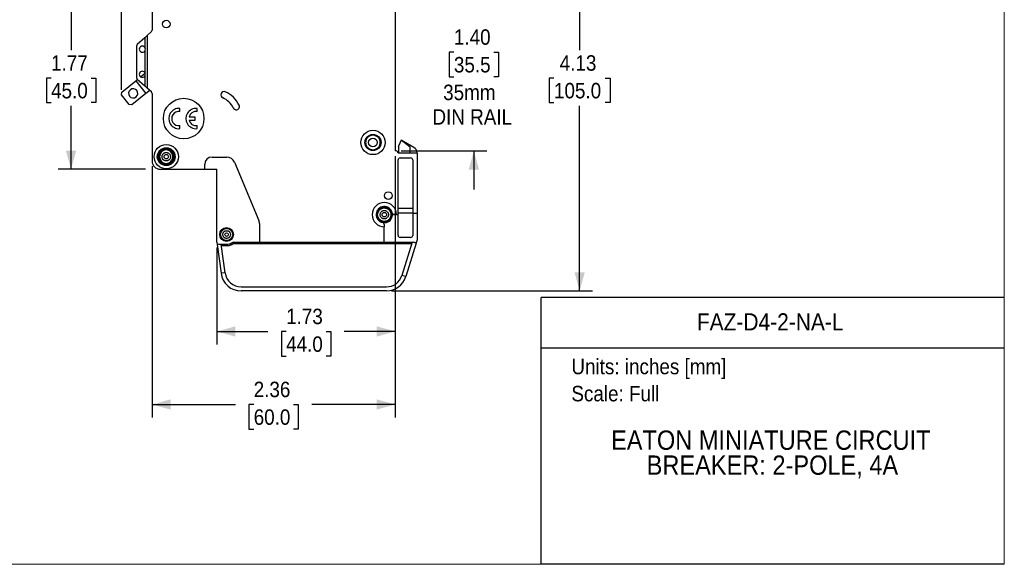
# Model space of a CAD drawing. Header units: inches. Extents: x 0 to 17, y 0 to 11.
# Tile 7 of 10: x 7.4 to 17, y 0 to 5.3. Entities that reach past the tile are written whole.
import ezdxf
from ezdxf.enums import TextEntityAlignment as Align

# ---------------------------------------------------------------- set-up
doc = ezdxf.new("R2010")
doc.units = ezdxf.units.IN
doc.header["$MEASUREMENT"] = 0
doc.linetypes.add('SLD-Solid', pattern=[0])
doc.layers.add('DIMENSIONS', color=140, linetype='SLD-Solid', lineweight=25)
doc.layers.add('TEXT', color=140, linetype='SLD-Solid', lineweight=25)
doc.layers.add('SLD-DEFPOINTS', color=7, linetype='Continuous')
doc.styles.add('SLDTEXTSTYLE0', font='GOTHIC.TTF', dxfattribs={"width": 0.913})
doc.dimstyles.new('SLDDIMSTYLE4', dxfattribs={"dimtxt": 0.15, "dimasz": 0.18, "dimexe": 0, "dimexo": 0.0625, "dimgap": 0.0375, "dimtad": 0, "dimtih": 1, "dimtoh": 1, "dimrnd": 1e-09, "dimzin": 12, "dimdsep": 46, "dimtxsty": 'SLDTEXTSTYLE0', "dimsah": 1, "dimcen": 0.09, "dimadec": 0, "dimazin": 3, "dimtfac": 1, "dimtofl": 0, "dimtmove": 0, "dimatfit": 3, "dimfxl": 0, "dimfrac": 2, "dimtolj": 1, "dimtzin": 12, "dimarcsym": 0})
doc.dimstyles.new('SLDDIMSTYLE5', dxfattribs={"dimtxt": 0.15, "dimasz": 0.18, "dimexe": 0, "dimexo": 0.0625, "dimgap": 0.0375, "dimtad": 0, "dimtih": 1, "dimtoh": 1, "dimrnd": 1e-09, "dimzin": 4, "dimdsep": 46, "dimtxsty": 'SLDTEXTSTYLE0', "dimsah": 1, "dimcen": 0.09, "dimadec": 0, "dimazin": 1, "dimtfac": 1, "dimtmove": 0, "dimatfit": 0, "dimfxl": 0, "dimfrac": 2, "dimtolj": 1, "dimtzin": 12, "dimarcsym": 0})
doc.dimstyles.new('SLDDIMSTYLE6', dxfattribs={"dimtxt": 0.15, "dimasz": 0.18, "dimexe": 0, "dimexo": 0.0625, "dimgap": 0.0375, "dimtad": 0, "dimtih": 1, "dimtoh": 1, "dimrnd": 1e-09, "dimzin": 0, "dimdsep": 46, "dimtxsty": 'SLDTEXTSTYLE0', "dimsah": 1, "dimcen": 0.09, "dimadec": 0, "dimazin": 0, "dimtfac": 1, "dimtmove": 0, "dimatfit": 0, "dimfxl": 0, "dimfrac": 2, "dimtolj": 1, "dimtzin": 12, "dimarcsym": 0})

# ---------------------------------------------------------------- blocks, each defined once
blk = doc.blocks.new('SW_NOTE_0')
at = {"layer": 'TEXT', "color": 0, "insert": (0, 0.1916), "char_height": 0.15, "attachment_point": 1, "style": 'SLDTEXTSTYLE0'}
blk.add_mtext('Units: inches [mm]', dxfattribs=at)
blk = doc.blocks.new('SW_NOTE_0_1')
at = {"layer": 'TEXT', "color": 0, "insert": (0, 0.1916), "char_height": 0.15, "attachment_point": 1, "style": 'SLDTEXTSTYLE0'}
blk.add_mtext('Scale: Full', dxfattribs=at)
blk = doc.blocks.new('Block1')
at = {"color": 140, "linetype": 'SLD-Solid', "lineweight": 18}
blk.add_line((17, 0), (17, 2.589), dxfattribs=at)
at = {"layer": 'TEXT'}
for p, q in [((17, 2.589), (12.5, 2.589)), ((12.5, 0), (12.5, 2.589)), ((12.5, 2.1021), (17, 2.1021)), ((17, 0), (12.5, 0))]:
    blk.add_line(p, q, dxfattribs=at)
for name, p in [('SW_NOTE_0', (12.7947, 1.8032)), ('SW_NOTE_0_1', (12.7947, 1.5404))]:
    blk.add_blockref(name, p, dxfattribs=at)
at = {"layer": 'TEXT', "color": 140, "style": 'SLDTEXTSTYLE0', "width": 0.913}
for tag, height, p in [('AUTOATTR0', 0.1667, (14.0136, 2.2203)), ('AUTOATTR1_0', 0.1875, (13.1804, 1.0553)), ('AUTOATTR1_1', 0.1875, (13.5263, 0.8129))]:
    blk.add_attdef(tag, text='', height=height, dxfattribs=at).set_placement(p, align=Align.BOTTOM_LEFT)
blk = doc.blocks.new('Block2')
at = {"color": 7, "linetype": 'SLD-Solid', "lineweight": 18}
for q in [(17, 11), (0, 0)]:
    blk.add_line((17, 0), q, dxfattribs=at)
blk = doc.blocks.new('_D_4')
at = {"layer": 'DIMENSIONS'}
for p, q in [((11.0838, 3.9623), (11.0838, 2.1353)), ((9.3515, 3.0764), (9.3515, 2.1353)), ((9.3515, 2.2603), (9.8464, 2.2603)), ((10.0237, 2.2592), (9.978, 2.2592)), ((9.978, 2.2592), (9.978, 2.021)), ((10.4116, 2.2592), (10.4573, 2.2592)), ((10.4573, 2.2592), (10.4573, 2.021)), ((11.0838, 2.2603), (10.5888, 2.2603)), ((9.978, 2.021), (10.0237, 2.021)), ((10.4573, 2.021), (10.4116, 2.021))]:
    blk.add_line(p, q, dxfattribs=at)
for points in [[(9.3515, 2.2603), (9.5315, 2.2103), (9.5315, 2.3103)], [(11.0838, 2.2603), (10.9038, 2.3103), (10.9038, 2.2103)]]:
    blk.add_solid(points, dxfattribs=at)
at = {"layer": 'DIMENSIONS', "char_height": 0.15, "attachment_point": 1, "style": 'SLDTEXTSTYLE0'}
for s, insert in [('1.73', (10.0237, 2.4812)), ('44.0', (10.0237, 2.2126))]:
    blk.add_mtext(s, dxfattribs=dict(at, insert=insert))
blk = doc.blocks.new('_D_5')
at = {"layer": 'DIMENSIONS'}
for p, q in [((11.0838, 3.9623), (11.0838, 1.4266)), ((8.7216, 3.8638), (8.7216, 1.4266)), ((8.7216, 1.5516), (9.5314, 1.5516)), ((9.7087, 1.5505), (9.663, 1.5505)), ((9.663, 1.5505), (9.663, 1.3124)), ((10.0966, 1.5505), (10.1423, 1.5505)), ((10.1423, 1.5505), (10.1423, 1.3124)), ((11.0838, 1.5516), (10.2739, 1.5516)), ((9.663, 1.3124), (9.7087, 1.3124)), ((10.1423, 1.3124), (10.0966, 1.3124))]:
    blk.add_line(p, q, dxfattribs=at)
for points in [[(8.7216, 1.5516), (8.9016, 1.5016), (8.9016, 1.6016)], [(11.0838, 1.5516), (10.9038, 1.6016), (10.9038, 1.5016)]]:
    blk.add_solid(points, dxfattribs=at)
at = {"layer": 'DIMENSIONS', "char_height": 0.15, "attachment_point": 1, "style": 'SLDTEXTSTYLE0'}
for s, insert in [('2.36', (9.7087, 1.7726)), ('60.0', (9.7087, 1.504))]:
    blk.add_mtext(s, dxfattribs=dict(at, insert=insert))
blk = doc.blocks.new('_D_6')
at = {"layer": 'DIMENSIONS'}
for p, q in [((8.6591, 5.6068), (7.8096, 5.6068)), ((7.9346, 5.6068), (7.9346, 4.9907)), ((7.7406, 4.7198), (7.6949, 4.7198)), ((7.6949, 4.7198), (7.6949, 4.4817)), ((8.1285, 4.7198), (8.1742, 4.7198)), ((8.1742, 4.7198), (8.1742, 4.4817)), ((7.6949, 4.4817), (7.7406, 4.4817)), ((7.9346, 3.8351), (7.9346, 4.4512)), ((8.1742, 4.4817), (8.1285, 4.4817)), ((8.6591, 3.8351), (7.8096, 3.8351))]:
    blk.add_line(p, q, dxfattribs=at)
for points in [[(7.9346, 5.6068), (7.8846, 5.4268), (7.9846, 5.4268)], [(7.9346, 3.8351), (7.9846, 4.0151), (7.8846, 4.0151)]]:
    blk.add_solid(points, dxfattribs=at)
at = {"layer": 'DIMENSIONS', "char_height": 0.15, "attachment_point": 1, "style": 'SLDTEXTSTYLE0'}
for s, insert in [('1.77', (7.7406, 4.9419)), ('45.0', (7.7406, 4.6733))]:
    blk.add_mtext(s, dxfattribs=dict(at, insert=insert))
blk = doc.blocks.new('_D_7')
at = {"layer": 'DIMENSIONS'}
for p, q in [((11.0403, 6.7879), (13.0001, 6.7879)), ((12.8751, 6.7879), (12.8751, 4.9907)), ((12.6257, 4.7198), (12.58, 4.7198)), ((12.58, 4.7198), (12.58, 4.4817)), ((13.1245, 4.7198), (13.1702, 4.7198)), ((13.1702, 4.7198), (13.1702, 4.4817)), ((12.58, 4.4817), (12.6257, 4.4817)), ((12.8751, 2.654), (12.8751, 4.4512)), ((13.1702, 4.4817), (13.1245, 4.4817)), ((11.0479, 2.654), (13.0001, 2.654))]:
    blk.add_line(p, q, dxfattribs=at)
for points in [[(12.8751, 6.7879), (12.8251, 6.6079), (12.9251, 6.6079)], [(12.8751, 2.654), (12.9251, 2.834), (12.8251, 2.834)]]:
    blk.add_solid(points, dxfattribs=at)
at = {"layer": 'DIMENSIONS', "char_height": 0.15, "attachment_point": 1, "style": 'SLDTEXTSTYLE0'}
for s, insert in [('4.13', (12.6812, 4.9419)), ('105.0', (12.6257, 4.6733))]:
    blk.add_mtext(s, dxfattribs=dict(at, insert=insert))
blk = doc.blocks.new('_D_8')
at = {"layer": 'DIMENSIONS'}
for p, q in [((11.8475, 5.4099), (11.8475, 5.7849)), ((11.1731, 5.4099), (11.9725, 5.4099)), ((11.6536, 4.9713), (11.6079, 4.9713)), ((11.6079, 4.9713), (11.6079, 4.7332)), ((12.0415, 4.9713), (12.0872, 4.9713)), ((12.0872, 4.9713), (12.0872, 4.7332)), ((11.6079, 4.7332), (11.6536, 4.7332)), ((12.0872, 4.7332), (12.0415, 4.7332)), ((11.1416, 4.0123), (11.9725, 4.0123)), ((11.8475, 4.0123), (11.8475, 3.6373))]:
    blk.add_line(p, q, dxfattribs=at)
for points in [[(11.8475, 5.4099), (11.8975, 5.5899), (11.7975, 5.5899)], [(11.8475, 4.0123), (11.7975, 3.8323), (11.8975, 3.8323)]]:
    blk.add_solid(points, dxfattribs=at)
at = {"layer": 'DIMENSIONS', "char_height": 0.15, "attachment_point": 1, "style": 'SLDTEXTSTYLE0'}
for s, insert in [('1.40', (11.6536, 5.1934)), ('35.5', (11.6536, 4.9248)), ('35mm', (11.5492, 4.6562)), ('DIN RAIL', (11.4454, 4.4181))]:
    blk.add_mtext(s, dxfattribs=dict(at, insert=insert))
blk = doc.blocks.new('_D_9')
at = {"layer": 'DIMENSIONS'}
for p, q in [((8.4247, 5.6693), (8.4247, 7.5434)), ((8.7216, 5.578), (8.7216, 7.5434)), ((7.5262, 7.4173), (7.4805, 7.4173)), ((7.4805, 7.4173), (7.4805, 7.1791)), ((7.8032, 7.4173), (7.8489, 7.4173)), ((7.8489, 7.4173), (7.8489, 7.1791)), ((8.4247, 7.4184), (7.9805, 7.4184)), ((8.7216, 7.4184), (9.0966, 7.4184)), ((7.4805, 7.1791), (7.5262, 7.1791)), ((7.8489, 7.1791), (7.8032, 7.1791)), ((8.4247, 4.6062), (8.4247, 5.5443))]:
    blk.add_line(p, q, dxfattribs=at)
for points in [[(8.4247, 7.4184), (8.2447, 7.4684), (8.2447, 7.3684)], [(8.7216, 7.4184), (8.9016, 7.3684), (8.9016, 7.4684)]]:
    blk.add_solid(points, dxfattribs=at)
at = {"layer": 'DIMENSIONS', "char_height": 0.15, "attachment_point": 1, "style": 'SLDTEXTSTYLE0'}
for s, insert in [('0.30', (7.4707, 7.6393)), ('7.5', (7.5262, 7.3707))]:
    blk.add_mtext(s, dxfattribs=dict(at, insert=insert))

msp = doc.modelspace()

# ---------------------------------------------------------------- linework, layer by layer
for p, q in [((8.7216, 5.528), (8.7216, 5.1863)), ((11.0838, 5.4099), (11.0838, 4.0123)), ((8.6743, 5.1341), (8.7152, 5.1718)), ((8.6507, 5.1124), (8.5783, 5.0457)), ((8.6507, 5.1124), (8.6743, 5.1341)), ((8.6507, 5.1124), (8.6507, 5.0182)), ((8.6743, 5.1341), (8.6743, 4.6227)), ((8.572, 5.0312), (8.572, 4.7256)), ((8.6507, 4.9827), (8.6507, 4.7741)), ((8.4276, 4.5839), (8.5625, 4.6926)), ((8.5625, 4.6926), (8.5817, 4.7081)), ((8.5625, 4.6926), (8.6613, 4.57)), ((8.5783, 4.7112), (8.6507, 4.6445)), ((8.6109, 4.7316), (8.6547, 4.7669)), ((8.6507, 4.7387), (8.6507, 4.6445)), ((8.6743, 4.6227), (8.6507, 4.6445)), ((8.6988, 4.6002), (8.6613, 4.57)), ((8.7152, 4.5851), (8.6743, 4.6227)), ((8.4247, 4.5562), (8.4276, 4.5839)), ((8.4988, 4.4642), (8.4247, 4.5562)), ((8.6613, 4.57), (8.5265, 4.4613)), ((8.7216, 4.5706), (8.7216, 3.9138)), ((8.5265, 4.4613), (8.4988, 4.4642)), ((8.9912, 4.3954), (8.9912, 4.4252)), ((9.1586, 4.3954), (9.1586, 4.4252)), ((9.1389, 4.342), (9.0814, 4.342)), ((9.0814, 4.3125), (9.1389, 4.3125)), ((9.1389, 4.3125), (9.1389, 4.342)), ((8.9912, 4.2293), (8.9912, 4.259)), ((9.1586, 4.2293), (9.1586, 4.259)), ((11.1399, 4.1186), (11.1162, 4.0595)), ((11.1418, 4.1186), (11.1399, 4.1186)), ((11.2285, 4.0484), (11.1418, 4.1186)), ((11.2659, 4.047), (11.1418, 4.1186)), ((11.1162, 4.0595), (11.1162, 3.9926)), ((11.2285, 3.9926), (11.2285, 4.0484)), ((9.3042, 3.9532), (9.4487, 3.9532)), ((11.0916, 4.0123), (11.0838, 4.0123)), ((11.3003, 3.9926), (11.1113, 3.9926)), ((11.1113, 3.3942), (11.1113, 3.9257)), ((11.131, 3.9453), (11.2334, 3.9453)), ((11.2531, 3.9257), (11.2531, 3.4099)), ((11.2954, 3.9926), (11.2954, 3.9958)), ((11.3003, 3.4099), (11.3003, 3.9926)), ((8.8003, 3.8351), (9.2334, 3.8351)), ((9.2334, 3.8351), (9.2334, 3.8824)), ((9.2334, 3.8351), (9.3515, 3.8351)), ((9.3515, 3.1264), (9.3515, 3.8351)), ((9.5213, 3.9049), (9.7588, 3.3379)), ((11.1113, 3.4572), (11.2531, 3.4572)), ((11.0956, 3.3942), (11.0739, 3.3942)), ((11.0956, 3.3942), (11.1113, 3.3942)), ((11.2531, 3.4099), (11.1113, 3.4099)), ((11.1113, 3.1934), (11.1113, 3.3942)), ((11.2531, 3.4099), (11.3003, 3.4099)), ((11.2531, 3.4099), (11.2531, 3.1934)), ((11.3003, 3.1658), (11.3003, 3.4099)), ((9.7649, 3.3075), (9.7649, 3.1264)), ((10.9775, 3.2977), (10.9775, 3.2761)), ((10.9775, 3.1264), (10.9775, 3.2761)), ((11.2334, 3.1737), (11.131, 3.1737)), ((9.3517, 3.1238), (9.3542, 3.1045)), ((9.3712, 3.1068), (9.3542, 3.1045)), ((9.3542, 3.1045), (9.3916, 2.8248)), ((9.3712, 3.1068), (9.446, 3.1068)), ((9.4307, 2.83), (9.3937, 3.1068)), ((9.446, 3.091), (9.3958, 3.091)), ((9.446, 3.091), (9.446, 3.1068)), ((9.5035, 3.1072), (9.4953, 3.1207)), ((9.5158, 3.1264), (9.7649, 3.1264)), ((9.5158, 3.1107), (9.5158, 3.1264)), ((11.2438, 3.1107), (9.5158, 3.1107)), ((9.7649, 3.1264), (10.9775, 3.1264)), ((10.9775, 3.1264), (11.2609, 3.1264)), ((11.2487, 3.1264), (11.1483, 2.804)), ((11.2874, 3.1182), (11.1859, 2.7923)), ((11.2874, 3.1182), (11.2609, 3.1264)), ((11.2874, 3.1182), (11.2985, 3.1541)), ((11.2249, 2.9178), (11.2285, 2.9178)), ((11.2285, 2.9178), (11.2285, 2.929)), ((9.4307, 2.83), (9.3916, 2.8248)), ((11.1859, 2.7923), (11.1483, 2.804)), ((9.5868, 2.6934), (10.9979, 2.6934)), ((10.9979, 2.654), (9.5868, 2.654))]:
    msp.add_line(p, q)
for centre, radius in [((8.8594, 5.2446), 0.0374), ((9.0287, 4.3272), 0.1969), ((10.8672, 4.095), 0.1181), ((10.8672, 4.095), 0.0787), ((10.8672, 4.095), 0.0423), ((8.8594, 3.9572), 0.1181), ((8.8594, 3.9572), 0.0866), ((8.8594, 3.9572), 0.0787), ((8.8594, 3.9572), 0.0215), ((11.0168, 3.5792), 0.0374), ((10.9775, 3.3942), 0.065), ((10.9775, 3.3942), 0.0215), ((9.446, 3.2013), 0.0669), ((9.446, 3.2013), 0.0591), ((9.446, 3.2013), 0.0177)]:
    msp.add_circle(centre, radius)
for centre, radius, start, end in [((8.7019, 5.1863), 0.0197, 312.6467, 0), ((8.5916, 5.0312), 0.0197, 132.6467, 180), ((8.6271, 5.0005), 0.0295, 36.8699, 323.1301), ((8.6271, 5.0005), 0.0295, 323.1301, 36.8699), ((8.6271, 4.7564), 0.0295, 36.8699, 323.1301), ((8.5916, 4.7256), 0.0197, 180, 227.3533), ((8.6271, 4.7564), 0.0295, 323.1301, 36.8699), ((8.5384, 4.572), 0.0443, 83.87786, 263.87786), ((8.5384, 4.572), 0.0443, 263.87786, 83.87786), ((8.7019, 4.5706), 0.0197, 0, 47.3533), ((9.421, 4.5571), 0.0315, 67, 247), ((9.3318, 4.3469), 0.1969, 25, 67), ((9.3318, 4.3469), 0.2598, 25, 67), ((8.9814, 4.3272), 0.0984, 84.26083, 275.73917), ((9.1487, 4.3272), 0.0984, 84.26083, 275.73917), ((9.5388, 4.4434), 0.0315, 205, 25), ((8.9814, 4.3272), 0.0689, 81.78679, 278.21321), ((9.1487, 4.3272), 0.0689, 81.78679, 167.62637), ((9.1487, 4.3272), 0.0689, 192.37363, 278.21321), ((8.8594, 3.9572), 0.065, 90, 270), ((8.8594, 3.9572), 0.065, 270, 90), ((11.2363, 3.9958), 0.0591, 0, 60), ((9.3042, 3.8824), 0.0709, 90, 180), ((9.4487, 3.8745), 0.0787, 22.7215, 90), ((11.0916, 3.9926), 0.0197, 0, 90), ((11.131, 3.9257), 0.0197, 90, 180), ((11.2334, 3.9257), 0.0197, 0, 90), ((8.8003, 3.9138), 0.0787, 180, 270), ((10.9775, 3.3942), 0.1181, 0, 270), ((10.9775, 3.3942), 0.0787, 11.53696, 258.46304), ((10.9775, 3.3942), 0.0787, 258.46304, 11.53696), ((11.0739, 3.4138), 0.0197, 191.53696, 270), ((9.6861, 3.3075), 0.0787, 0, 22.7215), ((10.9578, 3.2977), 0.0197, 0, 78.46304), ((11.131, 3.1934), 0.0197, 180, 270), ((11.2334, 3.1934), 0.0197, 270, 0), ((11.2609, 3.1658), 0.0394, 342.70685, 0), ((9.3712, 3.1264), 0.0197, 180, 187.61552), ((9.446, 3.2013), 0.0945, 270, 301.46698), ((9.5158, 3.0871), 0.0394, 90, 121.46698), ((9.5868, 2.8509), 0.1969, 187.61552, 270), ((9.5868, 2.8509), 0.1575, 187.61552, 270), ((10.9979, 2.8509), 0.1575, 270, 342.70685), ((10.9979, 2.8509), 0.1969, 270, 342.70685)]:
    msp.add_arc(centre, radius, start, end)
for points, knots in [([(10.8672, 4.1658), (10.8654, 4.1658), (10.8619, 4.1657), (10.8566, 4.1651), (10.8513, 4.1641), (10.8462, 4.1627), (10.8383, 4.1599), (10.828, 4.1546), (10.8168, 4.1454), (10.8076, 4.1341), (10.8011, 4.1215), (10.7972, 4.1083), (10.796, 4.095), (10.7972, 4.0816), (10.8011, 4.0684), (10.8076, 4.0558), (10.8168, 4.0445), (10.828, 4.0353), (10.8393, 4.0295), (10.8496, 4.0261), (10.8583, 4.0244), (10.8643, 4.0242), (10.8672, 4.0241)], [0, 0, 0, 0, 0.024148, 0.048096, 0.071983, 0.095946, 0.120123, 0.185057, 0.250087, 0.315021, 0.38005, 0.43999, 0.500024, 0.559964, 0.619998, 0.684933, 0.749962, 0.814896, 0.879926, 0.920037, 0.959848, 1, 1, 1, 1]), ([(10.8672, 4.0241), (10.869, 4.0241), (10.8726, 4.0242), (10.8779, 4.0248), (10.8831, 4.0258), (10.8883, 4.0272), (10.8962, 4.03), (10.9064, 4.0353), (10.9177, 4.0445), (10.9269, 4.0558), (10.9334, 4.0684), (10.9373, 4.0816), (10.9385, 4.0949), (10.9373, 4.1083), (10.9334, 4.1215), (10.9269, 4.1341), (10.9177, 4.1454), (10.9064, 4.1546), (10.8951, 4.1604), (10.8849, 4.1638), (10.8761, 4.1655), (10.8702, 4.1657), (10.8672, 4.1658)], [0, 0, 0, 0, 0.024148, 0.048096, 0.071983, 0.095946, 0.120123, 0.185057, 0.250087, 0.315021, 0.38005, 0.43999, 0.500024, 0.559964, 0.619998, 0.684933, 0.749962, 0.814896, 0.879926, 0.920037, 0.959848, 1, 1, 1, 1]), ([(8.8594, 4.028), (8.8576, 4.028), (8.854, 4.0279), (8.8487, 4.0273), (8.8435, 4.0263), (8.8383, 4.0249), (8.8304, 4.0221), (8.8202, 4.0168), (8.8089, 4.0076), (8.7997, 3.9964), (8.7932, 3.9838), (8.7893, 3.9705), (8.7881, 3.9572), (8.7893, 3.9438), (8.7932, 3.9306), (8.7997, 3.918), (8.8089, 3.9067), (8.8202, 3.8975), (8.8315, 3.8917), (8.8417, 3.8883), (8.8505, 3.8866), (8.8564, 3.8864), (8.8594, 3.8863)], [0, 0, 0, 0, 0.0241478, 0.0480961, 0.0719825, 0.0959457, 0.1201229, 0.1850573, 0.2500865, 0.315021, 0.3800502, 0.4399903, 0.5000243, 0.5599644, 0.6199984, 0.6849328, 0.749962, 0.8148964, 0.8799257, 0.920037, 0.9598477, 1, 1, 1, 1]), ([(8.8594, 3.8863), (8.8611, 3.8863), (8.8647, 3.8864), (8.87, 3.887), (8.8753, 3.888), (8.8804, 3.8894), (8.8883, 3.8922), (8.8986, 3.8975), (8.9098, 3.9067), (8.919, 3.918), (8.9255, 3.9306), (8.9294, 3.9438), (8.9306, 3.9571), (8.9294, 3.9705), (8.9255, 3.9837), (8.919, 3.9963), (8.9098, 4.0076), (8.8986, 4.0168), (8.8873, 4.0226), (8.877, 4.026), (8.8683, 4.0277), (8.8623, 4.0279), (8.8594, 4.028)], [0, 0, 0, 0, 0.024148, 0.048096, 0.071983, 0.095946, 0.120123, 0.185057, 0.250087, 0.315021, 0.38005, 0.43999, 0.500024, 0.559964, 0.619998, 0.684933, 0.749962, 0.814896, 0.879926, 0.920037, 0.959848, 1, 1, 1, 1]), ([(8.8594, 3.916), (8.8581, 3.916), (8.8555, 3.9161), (8.8516, 3.9167), (8.8479, 3.9176), (8.8428, 3.9193), (8.8366, 3.9225), (8.8301, 3.9279), (8.8247, 3.9344), (8.8198, 3.944), (8.8172, 3.9572), (8.8198, 3.9703), (8.8247, 3.9799), (8.8301, 3.9864), (8.8366, 3.9918), (8.8439, 3.9955), (8.8516, 3.9979), (8.8568, 3.9982), (8.8594, 3.9983)], [0, 0, 0, 0, 0.030168, 0.060085, 0.090023, 0.12025, 0.185228, 0.25037, 0.315348, 0.38049, 0.500065, 0.619641, 0.684619, 0.749761, 0.814739, 0.87988, 0.9399, 1, 1, 1, 1]), ([(8.8594, 3.9983), (8.8607, 3.9983), (8.8632, 3.9982), (8.8671, 3.9976), (8.8708, 3.9967), (8.8759, 3.995), (8.8821, 3.9918), (8.8886, 3.9865), (8.894, 3.9799), (8.899, 3.9703), (8.9015, 3.9572), (8.899, 3.944), (8.894, 3.9344), (8.8887, 3.9279), (8.8821, 3.9225), (8.8748, 3.9188), (8.8671, 3.9164), (8.8619, 3.9162), (8.8594, 3.916)], [0, 0, 0, 0, 0.030168, 0.060085, 0.090023, 0.12025, 0.185228, 0.25037, 0.315348, 0.38049, 0.500065, 0.619641, 0.684619, 0.749761, 0.814739, 0.87988, 0.9399, 1, 1, 1, 1]), ([(10.9775, 3.465), (10.9757, 3.465), (10.9721, 3.4649), (10.9668, 3.4643), (10.9616, 3.4633), (10.9564, 3.4619), (10.9485, 3.4591), (10.9383, 3.4538), (10.927, 3.4446), (10.9178, 3.4334), (10.9113, 3.4208), (10.9074, 3.4075), (10.9062, 3.3942), (10.9074, 3.3808), (10.9113, 3.3676), (10.9178, 3.355), (10.927, 3.3437), (10.9383, 3.3345), (10.9496, 3.3287), (10.9598, 3.3253), (10.9686, 3.3236), (10.9745, 3.3234), (10.9775, 3.3233)], [0, 0, 0, 0, 0.024148, 0.048096, 0.071983, 0.095946, 0.120123, 0.185057, 0.250087, 0.315021, 0.38005, 0.43999, 0.500024, 0.559964, 0.619998, 0.684933, 0.749962, 0.814896, 0.879926, 0.920037, 0.959848, 1, 1, 1, 1]), ([(10.9775, 3.3233), (10.9793, 3.3233), (10.9828, 3.3234), (10.9881, 3.324), (10.9934, 3.325), (10.9985, 3.3264), (11.0064, 3.3292), (11.0167, 3.3345), (11.0279, 3.3437), (11.0371, 3.355), (11.0436, 3.3676), (11.0475, 3.3808), (11.0487, 3.3942), (11.0475, 3.4075), (11.0436, 3.4207), (11.0371, 3.4334), (11.0279, 3.4446), (11.0167, 3.4538), (11.0054, 3.4597), (10.9951, 3.463), (10.9864, 3.4647), (10.9804, 3.4649), (10.9775, 3.465)], [0, 0, 0, 0, 0.024148, 0.048096, 0.071983, 0.095946, 0.120123, 0.185057, 0.250087, 0.315021, 0.38005, 0.43999, 0.500024, 0.559964, 0.619998, 0.684933, 0.749962, 0.814896, 0.879926, 0.920037, 0.959848, 1, 1, 1, 1]), ([(10.9775, 3.353), (10.9762, 3.3531), (10.9736, 3.3531), (10.9698, 3.3537), (10.966, 3.3546), (10.9609, 3.3563), (10.9547, 3.3595), (10.9482, 3.3649), (10.9428, 3.3714), (10.9379, 3.381), (10.9353, 3.3942), (10.9379, 3.4073), (10.9428, 3.4169), (10.9482, 3.4234), (10.9547, 3.4288), (10.962, 3.4326), (10.9697, 3.4349), (10.9749, 3.4352), (10.9775, 3.4353)], [0, 0, 0, 0, 0.030168, 0.060085, 0.090023, 0.12025, 0.185228, 0.25037, 0.315348, 0.38049, 0.500065, 0.619641, 0.684619, 0.749761, 0.814739, 0.87988, 0.9399, 1, 1, 1, 1]), ([(10.9775, 3.4353), (10.9788, 3.4353), (10.9814, 3.4352), (10.9852, 3.4346), (10.989, 3.4337), (10.994, 3.432), (11.0002, 3.4288), (11.0068, 3.4235), (11.0121, 3.4169), (11.0171, 3.4073), (11.0196, 3.3942), (11.0171, 3.381), (11.0121, 3.3714), (11.0068, 3.3649), (11.0002, 3.3595), (10.9929, 3.3558), (10.9852, 3.3534), (10.9801, 3.3532), (10.9775, 3.353)], [0, 0, 0, 0, 0.030168, 0.060085, 0.090023, 0.12025, 0.185228, 0.25037, 0.315348, 0.38049, 0.500065, 0.619641, 0.684619, 0.749761, 0.814739, 0.87988, 0.9399, 1, 1, 1, 1]), ([(9.446, 3.1638), (9.4448, 3.1639), (9.4424, 3.1639), (9.439, 3.1645), (9.4355, 3.1653), (9.4309, 3.1669), (9.4253, 3.1698), (9.4194, 3.1746), (9.4145, 3.1806), (9.41, 3.1893), (9.4077, 3.2013), (9.41, 3.2132), (9.4145, 3.2219), (9.4193, 3.2279), (9.4253, 3.2327), (9.4319, 3.2362), (9.4389, 3.2383), (9.4436, 3.2385), (9.446, 3.2387)], [0, 0, 0, 0, 0.030165, 0.060081, 0.09002, 0.12025, 0.18522, 0.25037, 0.31534, 0.38049, 0.500065, 0.619641, 0.684611, 0.74976, 0.81473, 0.87988, 0.939896, 1, 1, 1, 1]), ([(9.446, 3.2387), (9.4472, 3.2386), (9.4495, 3.2386), (9.453, 3.238), (9.4564, 3.2372), (9.461, 3.2356), (9.4667, 3.2327), (9.4726, 3.2279), (9.4775, 3.2219), (9.482, 3.2132), (9.4843, 3.2013), (9.482, 3.1893), (9.4775, 3.1806), (9.4726, 3.1746), (9.4667, 3.1698), (9.46, 3.1663), (9.453, 3.1642), (9.4483, 3.164), (9.446, 3.1638)], [0, 0, 0, 0, 0.030165, 0.060081, 0.09002, 0.12025, 0.18522, 0.25037, 0.31534, 0.38049, 0.500065, 0.619641, 0.684611, 0.74976, 0.81473, 0.87988, 0.939896, 1, 1, 1, 1]), ([(9.5035, 3.1072), (9.5018, 3.1062), (9.4983, 3.1041), (9.4929, 3.1014), (9.4873, 3.099), (9.4817, 3.0969), (9.4746, 3.0947), (9.4661, 3.0927), (9.4561, 3.0913), (9.4493, 3.0911), (9.446, 3.091)], [0, 0, 0, 0, 0.100257, 0.200089, 0.299796, 0.399684, 0.500054, 0.666859, 0.833038, 1, 1, 1, 1]), ([(9.5158, 3.1107), (9.5148, 3.1107), (9.5126, 3.1106), (9.5094, 3.1099), (9.5064, 3.1088), (9.5045, 3.1078), (9.5035, 3.1072)], [0, 0, 0, 0, 0.2524204, 0.5, 0.7475796, 1, 1, 1, 1])]:
    msp.add_open_spline(points, degree=3, knots=knots)

# ---------------------------------------------------------------- block references
at = {"layer": 'SLD-DEFPOINTS'}
msp.add_blockref('Block2', (0, 0), dxfattribs=at)
ref = msp.add_blockref('Block1', (0, 0), dxfattribs=at)
ref.add_attrib('AUTOATTR0', 'FAZ-D4-2-NA-L', dxfattribs={"layer": 'TEXT', "height": 0.166667, "style": 'SLDTEXTSTYLE0', "width": 0.913}).set_placement((14.0136, 2.2203), align=Align.BOTTOM_LEFT)
ref.add_attrib('AUTOATTR1_0', 'EATON MINIATURE CIRCUIT ', dxfattribs={"layer": 'TEXT', "height": 0.1875, "style": 'SLDTEXTSTYLE0', "width": 0.913}).set_placement((13.1804, 1.0553), align=Align.BOTTOM_LEFT)
ref.add_attrib('AUTOATTR1_1', 'BREAKER: 2-POLE, 4A', dxfattribs={"layer": 'TEXT', "height": 0.1875, "style": 'SLDTEXTSTYLE0', "width": 0.913}).set_placement((13.5263, 0.8129), align=Align.BOTTOM_LEFT)

# ---------------------------------------------------------------- dimensions: what is measured, and where the dimension line sits
at = {"layer": 'DIMENSIONS'}
for base, p1, p2, dimstyle, picture, middle in [((8.7216, 7.4184), (8.4247, 4.5562), (8.7216, 5.528), 'SLDDIMSTYLE6', '_D_9', (7.6647, 7.4184)), ((8.7216, 1.5516), (11.0838, 4.0123), (8.7216, 3.9138), 'SLDDIMSTYLE4', '_D_5', (9.9027, 1.5516)), ((9.3515, 2.2603), (11.0838, 4.0123), (9.3515, 3.1264), 'SLDDIMSTYLE4', '_D_4', (10.2176, 2.2603))]:
    dim = msp.add_linear_dim(base=base, p1=p1, p2=p2, dimstyle=dimstyle, dxfattribs=at)
    dim.commit()
    dim.dimension.update_dxf_attribs({"geometry": picture, "text_midpoint": middle, "dimtype": 160})
for base, p1, p2, picture, middle in [((12.8751, 2.654), (10.9903, 6.7879), (10.9979, 2.654), '_D_7', (12.8751, 4.7209)), ((7.9346, 3.8351), (8.8003, 5.6068), (8.8003, 3.8351), '_D_6', (7.9346, 4.7209))]:
    dim = msp.add_linear_dim(base=base, p1=p1, p2=p2, angle=90, dimstyle='SLDDIMSTYLE4', dxfattribs=at)
    dim.commit()
    dim.dimension.update_dxf_attribs({"geometry": picture, "text_midpoint": middle, "dimtype": 160})
dim = msp.add_linear_dim(base=(11.8475, 4.0123), p1=(11.1231, 5.4099), p2=(11.0916, 4.0123), angle=90, text='<>\\P35mm\\PDIN RAIL', dimstyle='SLDDIMSTYLE5', dxfattribs=at)
dim.commit()
dim.dimension.update_dxf_attribs({"geometry": '_D_8', "text_midpoint": (11.8475, 4.7111), "dimtype": 160})

doc.saveas('drawing.dxf')
